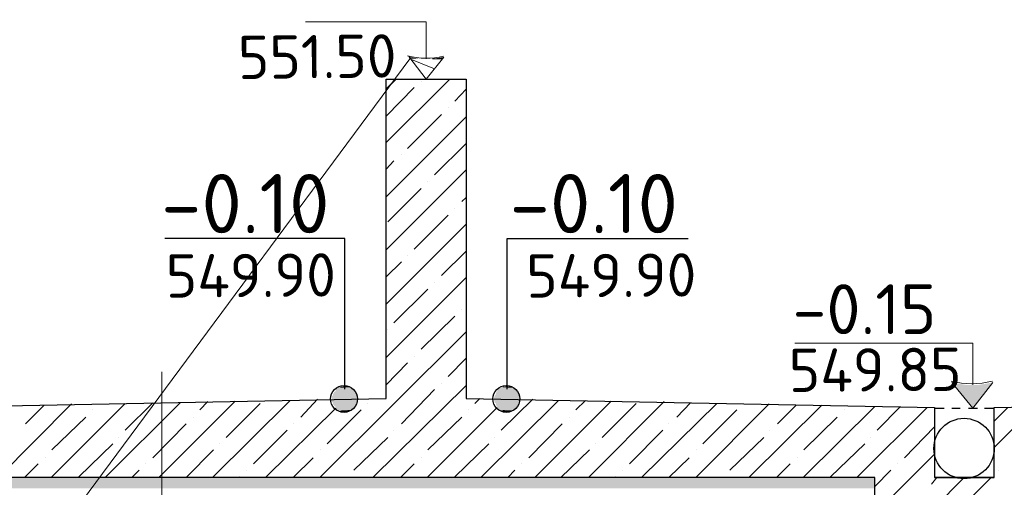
# Model space of a CAD drawing. Header units: millimetres. Extents: x -2765404 to 1548445, y -374876 to 1313256.
# Tile 55 of 77: x 33042 to 37981, y -70419 to -68075. Entities that reach past the tile are written whole.
import ezdxf

# ---------------------------------------------------------------- set-up
doc = ezdxf.new("R2010")
doc.units = ezdxf.units.MM
for name, color, linetype, true_color in [('PDF _.', 7, 'Continuous', 0x259400), ('PDF _PDF _.', 7, 'Continuous', 0xb88800), ('PDF _PDF _0_Ном._пера__4', 7, 'Continuous', 0xb8002c)]:
    doc.layers.add(name, color=color, linetype=linetype, true_color=true_color)
for name, color, linetype in [('PDF _PDF _0', 7, 'Continuous'), ('PDF _PDF _nurik', 7, 'Continuous'), ('PDF _PDF _Ось', 5, 'Continuous'), ('PDF _Текст', 7, 'Continuous')]:
    doc.layers.add(name, color=color, linetype=linetype)
doc.styles.add('PDF ISOCPEUR', font='isocpeur.ttf')

msp = doc.modelspace()

# ---------------------------------------------------------------- linework, layer by layer
at = {"layer": 'PDF _.', "color": 7, "transparency": 33554559}
for points in [[(37331.9, -70369.4), (32832.4, -70369.4), (37331.9, -70423.3)], [(32832.4, -70369.4), (37331.9, -70423.3), (32832.4, -70423.3)]]:
    msp.add_solid(points, dxfattribs=at)
at = {"layer": 'PDF _PDF _.', "color": 7, "transparency": 33554559}
for points in [[(34619.6, -69941.4), (34730.4, -69941.4), (34616.6, -69947.3)], [(34730.4, -69941.4), (34616.6, -69947.3), (34733.4, -69947.3)], [(34625.6, -69938.4), (34724.4, -69938.4), (34619.6, -69941.4)], [(34724.4, -69938.4), (34619.6, -69941.4), (34730.4, -69941.4)], [(34628.6, -69929.4), (34721.4, -69929.4), (34625.6, -69938.4)], [(34721.4, -69929.4), (34625.6, -69938.4), (34724.4, -69938.4)], [(34631.6, -69926.4), (34718.4, -69926.4), (34628.6, -69929.4)], [(34718.4, -69926.4), (34628.6, -69929.4), (34721.4, -69929.4)], [(34637.6, -69920.4), (34709.4, -69920.4), (34631.6, -69926.4)], [(34709.4, -69920.4), (34631.6, -69926.4), (34718.4, -69926.4)], [(34640.6, -69920.4), (34706.4, -69920.4), (34637.6, -69920.4)], [(34706.4, -69920.4), (34637.6, -69920.4), (34709.4, -69920.4)], [(34649.6, -69917.4), (34700.5, -69917.4), (34640.6, -69920.4)], [(34700.5, -69917.4), (34640.6, -69920.4), (34706.4, -69920.4)], [(34652.6, -69914.4), (34697.5, -69914.4), (34649.6, -69917.4)], [(34697.5, -69914.4), (34649.6, -69917.4), (34700.5, -69917.4)], [(34658.5, -69914.4), (34688.5, -69914.4), (34652.6, -69914.4)], [(34688.5, -69914.4), (34652.6, -69914.4), (34697.5, -69914.4)], [(34664.5, -69914.4), (34685.5, -69914.4), (34658.5, -69914.4)], [(34685.5, -69914.4), (34658.5, -69914.4), (34688.5, -69914.4)], [(34670.5, -69908.4), (34664.5, -69914.4), (34685.5, -69914.4)], [(35433.9, -69941.4), (35547.7, -69947.3), (35430.9, -69947.3)], [(35436.9, -69938.4), (35544.7, -69941.4), (35433.9, -69941.4)], [(35544.7, -69941.4), (35433.9, -69941.4), (35547.7, -69947.3)], [(35442.9, -69929.4), (35538.7, -69938.4), (35436.9, -69938.4)], [(35538.7, -69938.4), (35436.9, -69938.4), (35544.7, -69941.4)], [(35445.9, -69926.4), (35535.7, -69929.4), (35442.9, -69929.4)], [(35535.7, -69929.4), (35442.9, -69929.4), (35538.7, -69938.4)], [(35451.9, -69920.4), (35532.7, -69926.4), (35445.9, -69926.4)], [(35532.7, -69926.4), (35445.9, -69926.4), (35535.7, -69929.4)], [(35454.9, -69920.4), (35526.7, -69920.4), (35451.9, -69920.4)], [(35526.7, -69920.4), (35451.9, -69920.4), (35532.7, -69926.4)], [(35463.8, -69917.4), (35517.7, -69920.4), (35454.9, -69920.4)], [(35517.7, -69920.4), (35454.9, -69920.4), (35526.7, -69920.4)], [(35466.8, -69914.4), (35514.7, -69917.4), (35463.8, -69917.4)], [(35514.7, -69917.4), (35463.8, -69917.4), (35517.7, -69920.4)], [(35475.8, -69914.4), (35505.7, -69914.4), (35466.8, -69914.4)], [(35505.7, -69914.4), (35466.8, -69914.4), (35514.7, -69917.4)], [(35478.8, -69914.4), (35502.8, -69914.4), (35475.8, -69914.4)], [(35502.8, -69914.4), (35475.8, -69914.4), (35505.7, -69914.4)], [(35490.8, -69908.4), (35493.8, -69914.4), (35478.8, -69914.4)], [(35493.8, -69914.4), (35478.8, -69914.4), (35502.8, -69914.4)], [(34613.6, -69959.3), (34739.4, -69959.3), (34607.7, -69962.3)], [(34739.4, -69959.3), (34607.7, -69962.3), (34739.4, -69962.3)], [(34607.7, -69962.3), (34739.4, -69962.3), (34607.7, -69971.3)], [(34739.4, -69962.3), (34607.7, -69971.3), (34739.4, -69971.3)], [(34607.7, -69971.3), (34739.4, -69971.3), (34607.7, -69977.3)], [(34739.4, -69971.3), (34607.7, -69977.3), (34739.4, -69977.3)], [(34607.7, -69977.3), (34739.4, -69977.3), (34607.7, -69983.3)], [(34739.4, -69977.3), (34607.7, -69983.3), (34739.4, -69983.3)], [(34607.7, -69983.3), (34739.4, -69983.3), (34607.7, -69989.3)], [(34739.4, -69983.3), (34607.7, -69989.3), (34739.4, -69989.3)], [(34607.7, -69989.3), (34739.4, -69989.3), (34613.6, -69995.2)], [(34616.6, -69947.3), (34733.4, -69947.3), (34613.6, -69953.3)], [(34733.4, -69947.3), (34613.6, -69953.3), (34733.4, -69953.3)], [(34613.6, -69953.3), (34733.4, -69953.3), (34613.6, -69959.3)], [(34733.4, -69953.3), (34613.6, -69959.3), (34739.4, -69959.3)], [(34739.4, -69989.3), (34613.6, -69995.2), (34739.4, -69995.2)], [(35424.9, -69962.3), (35550.7, -69971.3), (35421.9, -69971.3)], [(35550.7, -69971.3), (35421.9, -69971.3), (35550.7, -69977.3)], [(35421.9, -69971.3), (35550.7, -69977.3), (35421.9, -69977.3)], [(35550.7, -69977.3), (35421.9, -69977.3), (35550.7, -69983.3)], [(35421.9, -69977.3), (35550.7, -69983.3), (35421.9, -69983.3)], [(35550.7, -69983.3), (35421.9, -69983.3), (35550.7, -69989.3)], [(35421.9, -69983.3), (35550.7, -69989.3), (35424.9, -69989.3)], [(35430.9, -69953.3), (35550.7, -69959.3), (35424.9, -69959.3)], [(35550.7, -69959.3), (35424.9, -69959.3), (35550.7, -69962.3)], [(35424.9, -69959.3), (35550.7, -69962.3), (35424.9, -69962.3)], [(35550.7, -69962.3), (35424.9, -69962.3), (35550.7, -69971.3)], [(35550.7, -69989.3), (35424.9, -69989.3), (35550.7, -69995.2)], [(35424.9, -69989.3), (35550.7, -69995.2), (35424.9, -69995.2)], [(35547.7, -69947.3), (35430.9, -69947.3), (35547.7, -69953.3)], [(35430.9, -69947.3), (35547.7, -69953.3), (35430.9, -69953.3)], [(35547.7, -69953.3), (35430.9, -69953.3), (35550.7, -69959.3)], [(34613.6, -69995.2), (34739.4, -69995.2), (34613.6, -69998.2)], [(34739.4, -69995.2), (34613.6, -69998.2), (34733.4, -69998.2)], [(34613.6, -69998.2), (34733.4, -69998.2), (34616.6, -70007.2)], [(34733.4, -69998.2), (34616.6, -70007.2), (34733.4, -70007.2)], [(34616.6, -70007.2), (34733.4, -70007.2), (34619.6, -70010.2)], [(34733.4, -70007.2), (34619.6, -70010.2), (34730.4, -70010.2)], [(34619.6, -70010.2), (34730.4, -70010.2), (34625.6, -70013.2)], [(34730.4, -70010.2), (34625.6, -70013.2), (34724.4, -70013.2)], [(34625.6, -70013.2), (34724.4, -70013.2), (34628.6, -70022.2)], [(34724.4, -70013.2), (34628.6, -70022.2), (34721.4, -70022.2)], [(34628.6, -70022.2), (34721.4, -70022.2), (34631.6, -70028.2)], [(34721.4, -70022.2), (34631.6, -70028.2), (34718.4, -70028.2)], [(34631.6, -70028.2), (34718.4, -70028.2), (34637.6, -70031.2)], [(34718.4, -70028.2), (34637.6, -70031.2), (34709.4, -70031.2)], [(34637.6, -70031.2), (34709.4, -70031.2), (34640.6, -70031.2)], [(34709.4, -70031.2), (34640.6, -70031.2), (34706.4, -70031.2)], [(34640.6, -70031.2), (34706.4, -70031.2), (34649.6, -70034.2)], [(34706.4, -70031.2), (34649.6, -70034.2), (34700.5, -70034.2)], [(34649.6, -70034.2), (34700.5, -70034.2), (34652.6, -70040.1)], [(34700.5, -70034.2), (34652.6, -70040.1), (34697.5, -70040.1)], [(34652.6, -70040.1), (34697.5, -70040.1), (34658.5, -70040.1)], [(34697.5, -70040.1), (34658.5, -70040.1), (34688.5, -70040.1)], [(34688.5, -70040.1), (34658.5, -70040.1), (34664.5, -70040.1)], [(34688.5, -70040.1), (34685.5, -70040.1), (34664.5, -70040.1)], [(34685.5, -70040.1), (34664.5, -70040.1), (34670.5, -70043.1)], [(35550.7, -69995.2), (35424.9, -69995.2), (35547.7, -69998.2)], [(35424.9, -69995.2), (35547.7, -69998.2), (35430.9, -69998.2)], [(35547.7, -69998.2), (35430.9, -69998.2), (35547.7, -70007.2)], [(35430.9, -69998.2), (35547.7, -70007.2), (35430.9, -70007.2)], [(35547.7, -70007.2), (35430.9, -70007.2), (35544.7, -70010.2)], [(35430.9, -70007.2), (35544.7, -70010.2), (35433.9, -70010.2)], [(35544.7, -70010.2), (35433.9, -70010.2), (35538.7, -70013.2)], [(35433.9, -70010.2), (35538.7, -70013.2), (35436.9, -70013.2)], [(35538.7, -70013.2), (35436.9, -70013.2), (35535.7, -70022.2)], [(35436.9, -70013.2), (35535.7, -70022.2), (35442.9, -70022.2)], [(35535.7, -70022.2), (35442.9, -70022.2), (35532.7, -70028.2)], [(35442.9, -70022.2), (35532.7, -70028.2), (35445.9, -70028.2)], [(35532.7, -70028.2), (35445.9, -70028.2), (35526.7, -70031.2)], [(35445.9, -70028.2), (35526.7, -70031.2), (35451.9, -70031.2)], [(35526.7, -70031.2), (35451.9, -70031.2), (35517.7, -70031.2)], [(35451.9, -70031.2), (35517.7, -70031.2), (35454.9, -70031.2)], [(35517.7, -70031.2), (35454.9, -70031.2), (35514.7, -70034.2)], [(35454.9, -70031.2), (35514.7, -70034.2), (35463.8, -70034.2)], [(35514.7, -70034.2), (35463.8, -70034.2), (35505.7, -70040.1)], [(35463.8, -70034.2), (35505.7, -70040.1), (35466.8, -70040.1)], [(35505.7, -70040.1), (35466.8, -70040.1), (35502.8, -70040.1)], [(35466.8, -70040.1), (35502.8, -70040.1), (35475.8, -70040.1)], [(35475.8, -70040.1), (35478.8, -70040.1), (35493.8, -70040.1)], [(35475.8, -70040.1), (35502.8, -70040.1), (35493.8, -70040.1)], [(35478.8, -70040.1), (35493.8, -70040.1), (35490.8, -70043.1)]]:
    msp.add_solid(points, dxfattribs=at)
at = {"layer": 'PDF _PDF _0', "lineweight": 30}
for points in [[(32533.1, -70369.4), (32233.7, -70369.4), (32533.1, -70369.4), (32533.1, -70019.2), (34880.1, -69974.3), (34880.1, -68372.7), (35281.2, -68372.7), (35281.2, -69974.3), (37631.2, -70019.2), (37631.2, -70369.4), (37930.6, -70369.4), (37631.2, -70369.4)], [(37930.6, -70369.4), (37930.6, -70019.2), (40283.6, -69974.3), (42630.6, -70019.2), (42630.6, -70369.4), (42930, -70369.4), (42630.6, -70369.4)], [(37331.9, -70671.8), (37331.9, -70369.4), (32832.4, -70369.4), (32832.4, -70671.8)]]:
    msp.add_lwpolyline(points, dxfattribs=at)
at = {"layer": 'PDF _PDF _0', "lineweight": 18}
for points in [[(34880.1, -68420.6), (34931, -68372.7)], [(34880.1, -68690), (35200.4, -68372.7)], [(35056.7, -68384.7), (35056.7, -68384.7)], [(34880.1, -68558.3), (35020.8, -68414.6)], [(35224.3, -68483.4), (35281.2, -68423.6)], [(34987.8, -68719.9), (35158.5, -68549.3)], [(35191.4, -68516.4), (35191.4, -68516.4)], [(34880.1, -68962.4), (35281.2, -68561.3)], [(35122.6, -68851.7), (35281.2, -68696)], [(34957.9, -68752.9), (34957.9, -68752.9)], [(34880.1, -68824.7), (34919, -68782.8)], [(34880.1, -69228.9), (35281.2, -68827.7)], [(35089.6, -68884.6), (35089.6, -68884.6)], [(34889.1, -69088.2), (35056.7, -68920.5)], [(35260.3, -68986.4), (35281.2, -68965.4)], [(35224.3, -69022.3), (35224.3, -69022.3)], [(34880.1, -69501.3), (35281.2, -69100.1)], [(35020.8, -69225.9), (35191.4, -69055.2)], [(35158.5, -69357.6), (35281.2, -69234.9)], [(34880.1, -69363.6), (34957.9, -69288.7)], [(34987.8, -69258.8), (34987.8, -69258.8)], [(34880.1, -69767.7), (35281.2, -69366.6)], [(35122.6, -69390.5), (35122.6, -69390.5)], [(34919, -69594.1), (35089.6, -69426.4)], [(35260.3, -69525.2), (35260.3, -69525.2)], [(35056.7, -69725.8), (35224.3, -69561.2)], [(34547.8, -70369.4), (35281.2, -69639)], [(34889.1, -69627), (34889.1, -69627)], [(34880.1, -69905.4), (34987.8, -69794.7)], [(35020.8, -69764.7), (35020.8, -69764.7)], [(35191.4, -69863.5), (35281.2, -69770.7)], [(33754.5, -69839.6), (33754.5, -76419.6), (40107, -76419.6)], [(34814.2, -70369.4), (35281.2, -69908.4)], [(34957.9, -70100), (35122.6, -69929.4)], [(35158.5, -69896.4), (35158.5, -69896.4)], [(33739.5, -70369.4), (34122.7, -69986.3)], [(33946.1, -70031.2), (33985, -69989.3)], [(34008.9, -70369.4), (34398.1, -69983.3)], [(34452, -70067.1), (34535.8, -69977.3)], [(35326.1, -69998.2), (35350.1, -69974.3)], [(35356.1, -70369.4), (35745.2, -69983.3)], [(35457.9, -70132.9), (35616.5, -69977.3)], [(35625.5, -70369.4), (36008.7, -69986.3)], [(35832.1, -70031.2), (35880, -69983.3)], [(35894.9, -70369.4), (36275.1, -69989.3)], [(32934.2, -70369.4), (33302.4, -70001.2)], [(33071.9, -70100), (33164.7, -70007.2)], [(33200.6, -70369.4), (33571.9, -69998.2)], [(33407.2, -70031.2), (33407.2, -70031.2)], [(33470.1, -70369.4), (33847.3, -69995.2)], [(33571.9, -70132.9), (33709.6, -69995.2)], [(34077.8, -70168.9), (34248.4, -69998.2)], [(34275.4, -70369.4), (34628.6, -70022.2)], [(34583.7, -70201.8), (34754.3, -70031.2)], [(34787.3, -69998.2), (34787.3, -69998.2)], [(35086.6, -70369.4), (35436.9, -70019.2)], [(35293.2, -70031.2), (35293.2, -70031.2)], [(35963.8, -70168.9), (36134.4, -69998.2)], [(36161.4, -70369.4), (36538.6, -69998.2)], [(36338, -70067.1), (36406.8, -69995.2)], [(36433.8, -70369.4), (36802, -70001.2)], [(36469.7, -70201.8), (36640.3, -70031.2)], [(36700.2, -70369.4), (37065.4, -70007.2)], [(36843.9, -70100), (36936.7, -70007.2)], [(36972.6, -70369.4), (37331.9, -70013.2)], [(37179.2, -70031.2), (37179.2, -70031.2)], [(37242.1, -70369.4), (37595.3, -70019.2)], [(37343.8, -70132.9), (37460.6, -70013.2)], [(37930.6, -70219.8), (38137.2, -70013.2)], [(37930.6, -70088), (37999.5, -70019.2)], [(33203.6, -70231.7), (33374.3, -70067.1)], [(33913.1, -70067.1), (33913.1, -70067.1)], [(35089.6, -70231.7), (35260.3, -70067.1)], [(35799.1, -70067.1), (35799.1, -70067.1)], [(36975.6, -70231.7), (37143.3, -70067.1)], [(33709.6, -70270.7), (33877.2, -70100)], [(34215.5, -70300.6), (34383.1, -70132.9)], [(34413.1, -70100), (34413.1, -70100)], [(34919, -70132.9), (34919, -70132.9)], [(35595.6, -70270.7), (35763.2, -70100)], [(36101.5, -70300.6), (36269.1, -70132.9)], [(36299.1, -70100), (36299.1, -70100)], [(36805, -70132.9), (36805, -70132.9)], [(37481.6, -70270.7), (37631.2, -70115)], [(33538.9, -70168.9), (33538.9, -70168.9)], [(34718.4, -70333.5), (34889.1, -70168.9)], [(35424.9, -70168.9), (35424.9, -70168.9)], [(36604.4, -70333.5), (36775.1, -70168.9)], [(37310.9, -70168.9), (37310.9, -70168.9)], [(33338.3, -70366.5), (33509, -70201.8)], [(33877.2, -70369.4), (34014.9, -70231.7)], [(34044.8, -70201.8), (34044.8, -70201.8)], [(34550.8, -70231.7), (34550.8, -70231.7)], [(35224.3, -70366.5), (35395, -70201.8)], [(35757.2, -70369.4), (35900.9, -70231.7)], [(35930.8, -70201.8), (35930.8, -70201.8)], [(36436.8, -70231.7), (36436.8, -70231.7)], [(37110.3, -70366.5), (37281, -70201.8)], [(33170.7, -70270.7), (33170.7, -70270.7)], [(34413.1, -70369.4), (34514.9, -70270.7)], [(35056.7, -70270.7), (35056.7, -70270.7)], [(36299.1, -70369.4), (36400.8, -70270.7)], [(36942.7, -70270.7), (36942.7, -70270.7)], [(37331.9, -70552.1), (37631.2, -70252.7)], [(33065.9, -70369.4), (33134.8, -70300.6)], [(33604.8, -70369.4), (33640.7, -70333.5)], [(33673.6, -70300.6), (33673.6, -70300.6)], [(34179.6, -70333.5), (34179.6, -70333.5)], [(34951.9, -70369.4), (35020.8, -70300.6)], [(35490.8, -70369.4), (35526.7, -70333.5)], [(35559.6, -70300.6), (35559.6, -70300.6)], [(36065.6, -70333.5), (36065.6, -70333.5)], [(36837.9, -70369.4), (36906.8, -70300.6)], [(37331.9, -70414.4), (37412.7, -70333.5)], [(37445.6, -70300.6), (37445.6, -70300.6)], [(37951.6, -70333.5), (37951.6, -70333.5)], [(34143.6, -70369.4), (34146.6, -70366.5)], [(34685.5, -70366.5), (34685.5, -70366.5)], [(36029.6, -70369.4), (36032.6, -70366.5)], [(36571.5, -70366.5), (36571.5, -70366.5)], [(37481.6, -70671.8), (37780.9, -70369.4)], [(37616.3, -70402.4), (37643.2, -70369.4)], [(37748, -70537.1), (37915.6, -70369.4)]]:
    msp.add_lwpolyline(points, dxfattribs=at)
at = {"layer": 'PDF _PDF _0', "color": 5, "lineweight": 25}
for points in [[(34673.5, -69926.4), (34673.5, -69172), (33769.4, -69172)], [(35487.8, -69926.4), (35487.8, -69172), (36394.9, -69172)]]:
    msp.add_lwpolyline(points, dxfattribs=at)
at = {"layer": 'PDF _PDF _0', "lineweight": 25}
for centre in [(34669, -69975.8), (35483.3, -69975.8)]:
    msp.add_circle(centre, 67.4, dxfattribs=at)
at = {"layer": 'PDF _PDF _0_Ном._пера__4', "color": 1, "lineweight": 30}
for points in [[(37631.2, -70022.2), (37679.1, -70022.2)], [(37718.1, -70022.2), (37760, -70022.2)], [(37801.9, -70022.2), (37846.8, -70022.2)], [(37882.7, -70022.2), (37930.6, -70022.2)]]:
    msp.add_lwpolyline(points, dxfattribs=at)
at = {"layer": 'PDF _PDF _nurik', "lineweight": 18}
for points in [[(35080.7, -68270.9), (35080.7, -68085.3), (34475.9, -68085.3)], [(34993.8, -68258.9), (35080.7, -68372.7), (35170.5, -68261.9)], [(37822.8, -69905.4), (37822.8, -69695.9), (36930.7, -69695.9)], [(37718.1, -69893.5), (37822.8, -70022.2), (37924.6, -69893.5)]]:
    msp.add_lwpolyline(points, dxfattribs=at)
at = {"layer": 'PDF _PDF _nurik', "lineweight": 0}
for points in [[(35122.6, -68321.8), (34999.8, -68270.9), (25373.2, -81246.9)], [(35164.5, -68270.9), (35113.6, -68270.9), (35164.5, -68270.9)]]:
    msp.add_lwpolyline(points, dxfattribs=at)
at = {"layer": 'PDF _PDF _nurik', "lineweight": 18}
for centre, radius, start, end in [((35079.2, -67898.2), 369.7, 255.7068, 283.9307), ((37818.3, -69475.9), 423.6, 255.8877, 284.1123)]:
    msp.add_arc(centre, radius, start, end, dxfattribs=at)
at = {"layer": 'PDF _PDF _nurik', "transparency": 33554559}
for points in [[(34993.8, -68258.9), (34996.8, -68261.9), (34993.8, -68261.9)], [(34996.8, -68261.9), (34993.8, -68261.9), (35050.7, -68270.9)], [(34993.8, -68261.9), (35050.7, -68270.9), (34999.8, -68270.9)], [(35170.5, -68261.9), (35164.5, -68270.9), (35113.6, -68270.9)], [(35113.6, -68270.9), (35164.5, -68270.9), (35110.6, -68270.9)], [(37718.1, -69893.5), (37786.9, -69905.4), (37730, -69905.4)], [(37924.6, -69893.5), (37915.6, -69905.4), (37855.8, -69905.4)], [(37730, -69905.4), (37915.6, -69905.4), (37822.8, -70022.2)]]:
    msp.add_solid(points, dxfattribs=at)
at = {"layer": 'PDF _PDF _Ось', "lineweight": 30}
msp.add_circle((37779.4, -70224.3), 151.2, dxfattribs=at)

# ---------------------------------------------------------------- texts
at = {"layer": 'PDF _Текст', "color": 5, "char_height": 217.05, "attachment_point": 7, "style": 'PDF ISOCPEUR'}
for s, insert, rotation in [('551.50', (34137.7, -68372.7), 0.6096), ('549.85', (36900.8, -69941.4), 0.4177)]:
    msp.add_mtext(s, dxfattribs=dict(at, insert=insert, rotation=rotation))
at = {"layer": 'PDF _Текст', "color": 5, "char_height": 296.85, "attachment_point": 7, "style": 'PDF ISOCPEUR'}
for insert in [(33751.5, -69145), (35499.8, -69145)]:
    msp.add_mtext('-0.10', dxfattribs=dict(at, insert=insert))
at = {"layer": 'PDF _Текст', "color": 1, "char_height": 217.05, "attachment_point": 7, "rotation": 0.4177, "style": 'PDF ISOCPEUR'}
for insert in [(33775.4, -69468.4), (35583.6, -69468.4)]:
    msp.add_mtext('549.90', dxfattribs=dict(at, insert=insert))
at = {"layer": 'PDF _Текст', "color": 1, "insert": (36918.8, -69651), "char_height": 250, "attachment_point": 7, "style": 'PDF ISOCPEUR'}
msp.add_mtext('-0.15', dxfattribs=at)

doc.saveas('drawing.dxf')
